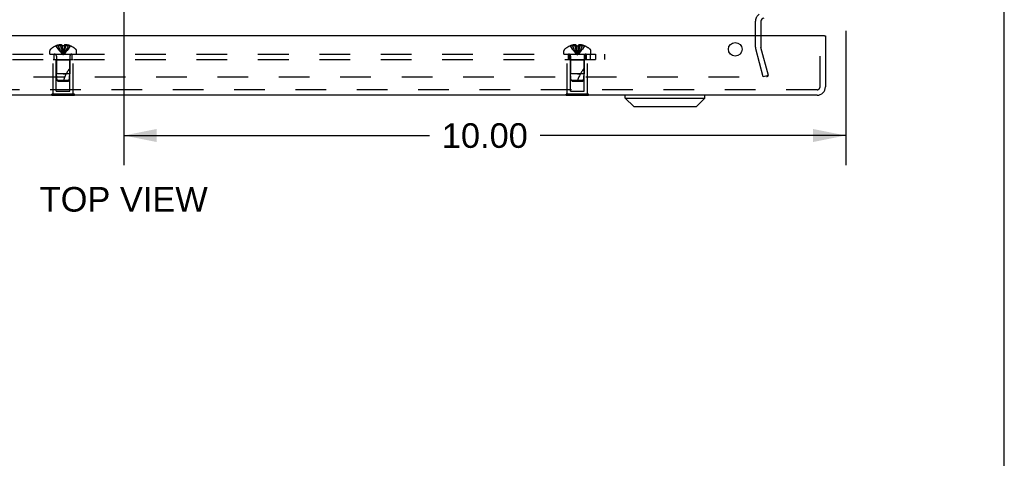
# Model space of a CAD drawing. Header units: inches. Extents: x 0 to 77.3, y 0 to 50.
# Tile 44 of 56: x 63.6 to 77.3, y 33.5 to 39.6. Entities that reach past the tile are written whole.
import ezdxf

# ---------------------------------------------------------------- set-up
doc = ezdxf.new("R2010")
doc.units = ezdxf.units.IN
doc.header["$LTSCALE"] = 4.25
doc.header["$MEASUREMENT"] = 0
doc.linetypes.add('HIDDEN', pattern=[0.2, 0.1, -0.1])
doc.layers.get('0').update_dxf_attribs({"linetype": 'CONTINUOUS'})
for name, color, linetype in [('DEFAULT_2', 8, 'HIDDEN'), ('DIMENSIONS', 7, 'CONTINUOUS'), ('REAR_DOOR', 7, 'CONTINUOUS'), ('SUBPANEL', 7, 'CONTINUOUS')]:
    doc.layers.add(name, color=color, linetype=linetype)
doc.styles.get("Standard").update_dxf_attribs({"font": 'arial.ttf'})
doc.dimstyles.new('DIMSTYLE_1', dxfattribs={"dimtxt": 0.340909, "dimasz": 0.454545, "dimexe": 0.09, "dimexo": 0.07, "dimgap": 0.0375, "dimtad": 0, "dimtih": 1, "dimtoh": 1, "dimzin": 4, "dimdsep": 46, "dimtxsty": 'Standard', "dimblk": '_FILLED', "dimblk1": '_FILLED', "dimblk2": '_FILLED', "dimcen": 0.09, "dimadec": 3, "dimazin": 1, "dimtfac": 1, "dimtdec": 3, "dimtofl": 0, "dimtmove": 0, "dimatfit": 3, "dimldrblk": '_FILLED', "dimfxl": 0, "dimtolj": 1, "dimtzin": 4, "dimarcsym": 0})

# ---------------------------------------------------------------- blocks, each defined once
blk = doc.blocks.new('_FILLED')
at = {"color": 0, "linetype": 'ByBlock'}
blk.add_solid([(0, 0), (-1, 0.2), (-1, -0.2)], dxfattribs=at)
blk = doc.blocks.new('*D12')
at = {"layer": 'DIMENSIONS', "color": 2, "linetype": 'Continuous'}
for p, q in [((65.075, 42.047), (65.075, 37.58)), ((75.075, 39.44), (75.075, 37.58)), ((65.075, 37.989), (69.309, 37.989)), ((75.075, 37.989), (70.841, 37.989))]:
    blk.add_line(p, q, dxfattribs=at)
at = {"layer": 'DIMENSIONS', "color": 2, "linetype": 'Continuous', "xscale": 0.4545454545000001, "yscale": 0.4545454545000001, "zscale": 0.4545454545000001, "rotation": 180}
blk.add_blockref('_FILLED', (65.075, 37.989), dxfattribs=at)
at = {"layer": 'DIMENSIONS', "color": 2, "linetype": 'Continuous', "xscale": 0.4545454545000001, "yscale": 0.4545454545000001, "zscale": 0.4545454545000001}
blk.add_blockref('_FILLED', (75.075, 37.989), dxfattribs=at)
at = {"layer": 'DIMENSIONS', "color": 2, "linetype": 'Continuous', "insert": (70.075, 38.159), "char_height": 0.3409, "width": 1.19128, "attachment_point": 2, "line_spacing_factor": 0.9}
blk.add_mtext('10.00', dxfattribs=at)

msp = doc.modelspace()

# ---------------------------------------------------------------- linework, layer by layer
at = {"color": 7, "linetype": 'Continuous'}
msp.add_line((77.272727, 0), (77.272727, 50), dxfattribs=at)
at = {"color": 3, "linetype": 'Continuous'}
msp.add_line((73.899909, 39.573287), (73.899909, 39.372287), dxfattribs=at)
msp.add_arc((73.941909, 39.573287), 0.042, 90, 180, dxfattribs=at)
at = {"layer": 'DEFAULT_2', "color": 8, "linetype": 'HIDDEN'}
for p, q in [((73.824909, 39.214651), (73.824909, 39.573287)), ((73.899909, 39.372287), (73.899909, 39.214651)), ((73.931776, 38.802652), (73.828316, 39.188769)), ((74.00422, 38.822063), (73.900761, 39.20818)), ((56.172611, 38.802652), (73.977207, 38.802652)), ((74.00422, 38.822063), (73.931776, 38.802652))]:
    msp.add_line(p, q, dxfattribs=at)
for points in [[(73.997207, 38.821972), (73.9972, 38.821488), (73.997073, 38.819737), (73.99678, 38.818004), (73.996327, 38.816303), (73.995715, 38.81465), (73.994951, 38.813056), (73.994039, 38.811537), (73.992989, 38.810103), (73.991808, 38.808769), (73.990506, 38.807542), (73.989095, 38.806436), (73.987586, 38.805457), (73.98599, 38.804615), (73.984322, 38.803916), (73.982595, 38.803367), (73.980824, 38.802971), (73.979031, 38.802733), (73.977207, 38.802652)], [(73.996596, 38.826709), (73.996962, 38.824982), (73.997164, 38.823244), (73.997207, 38.821972)]]:
    msp.add_lwpolyline(points, dxfattribs=at)
for centre, radius, start, end in [((73.941909, 39.573287), 0.117, 123.0998249, 180), ((73.924909, 39.214651), 0.1, 180, 195), ((73.924909, 39.214651), 0.025, 180, 195)]:
    msp.add_arc(centre, radius, start, end, dxfattribs=at)
at = {"layer": 'REAR_DOOR', "color": 3, "linetype": 'Continuous'}
for p, q in [((74.779409, 39.372287), (55.184409, 39.372287)), ((74.794409, 39.372287), (74.794409, 38.664287)), ((74.677409, 38.547287), (55.286409, 38.547287))]:
    msp.add_line(p, q, dxfattribs=at)
at = {"layer": 'REAR_DOOR', "color": 8, "linetype": 'HIDDEN'}
for p, q in [((74.719409, 38.664287), (74.719409, 39.372287)), ((64.045409, 39.118287), (64.045409, 39.164837)), ((64.132408, 39.231643), (64.132642, 39.231245)), ((64.133624, 39.231644), (64.132642, 39.231245)), ((64.216409, 39.231644), (64.133624, 39.231644)), ((64.163409, 39.231644), (64.163409, 39.241692)), ((64.197009, 39.231644), (64.197009, 39.246593)), ((64.216409, 39.231644), (64.216409, 39.241692)), ((64.216409, 39.231644), (64.218579, 39.209171)), ((64.216409, 39.231644), (64.216445, 39.231245)), ((64.218546, 39.209494), (64.22089, 39.187686)), ((64.220861, 39.187937), (64.223378, 39.166791)), ((64.223356, 39.166974), (64.226044, 39.146485)), ((64.247409, 39.231644), (64.245239, 39.209171)), ((64.247372, 39.231245), (64.247409, 39.231644)), ((64.247409, 39.241692), (64.247409, 39.231644)), ((64.330194, 39.231644), (64.247409, 39.231644)), ((64.266808, 39.231644), (64.266808, 39.246593)), ((64.300409, 39.231644), (64.300409, 39.241692)), ((64.331175, 39.231245), (64.330194, 39.231644)), ((64.33141, 39.231643), (64.331175, 39.231245)), ((64.418409, 39.118287), (64.418409, 39.164837)), ((71.170409, 39.118287), (71.170409, 39.164837)), ((71.257408, 39.231643), (71.257642, 39.231245)), ((71.258624, 39.231644), (71.257642, 39.231245)), ((71.341409, 39.231644), (71.258624, 39.231644)), ((71.288409, 39.231644), (71.288409, 39.241692)), ((71.322009, 39.231644), (71.322009, 39.246593)), ((71.341409, 39.231644), (71.341409, 39.241692)), ((71.341409, 39.231644), (71.343579, 39.209171)), ((71.341409, 39.231644), (71.341445, 39.231245)), ((71.344008, 39.231367), (71.341445, 39.231245)), ((71.343546, 39.209494), (71.34589, 39.187686)), ((71.345861, 39.187937), (71.348378, 39.166791)), ((71.348356, 39.166974), (71.351044, 39.146485)), ((71.372372, 39.231245), (71.36981, 39.231367)), ((71.372409, 39.231644), (71.370239, 39.209171)), ((71.372372, 39.231245), (71.372409, 39.231644)), ((71.372409, 39.241692), (71.372409, 39.231644)), ((71.455194, 39.231644), (71.372409, 39.231644)), ((71.391808, 39.231644), (71.391808, 39.246593)), ((71.425409, 39.231644), (71.425409, 39.241692)), ((71.456175, 39.231245), (71.455194, 39.231644)), ((71.45641, 39.231643), (71.456175, 39.231245)), ((71.543409, 39.118287), (71.543409, 39.164837)), ((64.045409, 39.118287), (64.418409, 39.118287)), ((64.091909, 39.043287), (64.371909, 39.043287)), ((64.091909, 38.564287), (64.091909, 39.043287)), ((64.136909, 39.033287), (64.126909, 39.043287)), ((64.326909, 39.033287), (64.136909, 39.033287)), ((64.136909, 38.605787), (64.136909, 39.033287)), ((64.137909, 39.090087), (64.137909, 38.843287)), ((64.325909, 39.090087), (64.325909, 38.84329)), ((64.326909, 39.033287), (64.336909, 39.043287)), ((64.326909, 38.605787), (64.326909, 39.033287)), ((64.371909, 38.564287), (64.371909, 39.043287)), ((71.170409, 39.118287), (71.543409, 39.118287)), ((71.216909, 39.043287), (71.496909, 39.043287)), ((71.216909, 38.564287), (71.216909, 39.043287)), ((71.261909, 39.033287), (71.251909, 39.043287)), ((71.451909, 39.033287), (71.261909, 39.033287)), ((71.261909, 38.605787), (71.261909, 39.033287)), ((71.262909, 39.090087), (71.262909, 38.843287)), ((71.450909, 39.090087), (71.450909, 38.84329)), ((71.451909, 39.033287), (71.461909, 39.043287)), ((71.451909, 38.605787), (71.451909, 39.033287)), ((71.496909, 38.564287), (71.496909, 39.043287)), ((64.231909, 38.843287), (64.137909, 38.843287)), ((64.146914, 38.753238), (64.137909, 38.843287)), ((64.316904, 38.753238), (64.146914, 38.753238)), ((64.157909, 38.743287), (64.146914, 38.753238)), ((64.325909, 38.84329), (64.231909, 38.843287)), ((64.231909, 38.843287), (64.273913, 38.84329)), ((64.305908, 38.743287), (64.316904, 38.753238)), ((64.316904, 38.753238), (64.325909, 38.84329)), ((71.356909, 38.843287), (71.262909, 38.843287)), ((71.271914, 38.753238), (71.262909, 38.843287)), ((71.441904, 38.753238), (71.271914, 38.753238)), ((71.282909, 38.743287), (71.271914, 38.753238)), ((71.356909, 38.843287), (71.398913, 38.84329)), ((71.450909, 38.84329), (71.356909, 38.843287)), ((71.430909, 38.743287), (71.441904, 38.753238)), ((71.441904, 38.753238), (71.450909, 38.84329)), ((74.677409, 38.622287), (55.286409, 38.622287)), ((64.157909, 38.743287), (64.305909, 38.743287)), ((71.282909, 38.743287), (71.430909, 38.743287)), ((64.387909, 38.564287), (64.075909, 38.564287)), ((64.075909, 38.547287), (64.075909, 38.564287)), ((64.136909, 38.605787), (64.326909, 38.605787)), ((64.231909, 38.547287), (64.231909, 38.564287)), ((64.387909, 38.547287), (64.387909, 38.564287)), ((71.512909, 38.564287), (71.200909, 38.564287)), ((71.200909, 38.547287), (71.200909, 38.564287)), ((71.261909, 38.605787), (71.451909, 38.605787)), ((71.356909, 38.547287), (71.356909, 38.564287)), ((71.512909, 38.547287), (71.512909, 38.564287))]:
    msp.add_line(p, q, dxfattribs=at)
at = {"layer": 'REAR_DOOR', "color": 7, "linetype": 'Continuous'}
for p, q in [((74.779409, 39.372287), (74.794409, 39.372287)), ((64.075909, 38.543287), (64.075909, 38.547287)), ((64.387909, 38.543287), (64.075909, 38.543287)), ((64.231909, 38.543287), (64.231909, 38.547287)), ((64.387909, 38.543287), (64.387909, 38.547287)), ((71.200909, 38.543287), (71.200909, 38.547287)), ((71.512909, 38.543287), (71.200909, 38.543287)), ((71.356909, 38.543287), (71.356909, 38.547287)), ((71.512909, 38.543287), (71.512909, 38.547287)), ((72.021429, 38.507917), (72.021429, 38.547287)), ((72.021429, 38.507917), (73.123791, 38.507917)), ((72.139539, 38.389807), (72.021429, 38.507917)), ((73.00568, 38.389807), (73.123791, 38.507917)), ((73.123791, 38.507917), (73.123791, 38.547287)), ((72.139544, 38.389807), (73.005675, 38.389807))]:
    msp.add_line(p, q, dxfattribs=at)
at = {"layer": 'REAR_DOOR', "color": 8, "linetype": 'HIDDEN'}
for points in [[(64.132642, 39.231245), (64.146339, 39.209171), (64.161175, 39.187686), (64.17715, 39.166791), (64.194263, 39.146485), (64.212517, 39.12677), (64.231909, 39.107644)], [(64.197009, 39.246593), (64.192821, 39.246308), (64.188626, 39.245929), (64.184423, 39.245458), (64.180216, 39.244893), (64.176008, 39.244234), (64.171802, 39.243481), (64.167602, 39.242633), (64.163409, 39.241692)], [(64.163409, 39.231644), (64.172853, 39.209494), (64.183087, 39.187937), (64.194109, 39.166974), (64.20592, 39.146604), (64.21852, 39.126827), (64.231909, 39.107644)], [(64.216409, 39.241692), (64.213833, 39.242687), (64.211308, 39.243564), (64.208835, 39.244321), (64.206408, 39.244967), (64.204025, 39.245512), (64.201671, 39.24596), (64.199331, 39.246322), (64.197009, 39.246593)], [(64.197009, 39.231644), (64.201821, 39.209494), (64.207035, 39.187937), (64.212651, 39.166974), (64.218668, 39.146604), (64.225087, 39.126827), (64.231909, 39.107644)], [(64.231909, 39.231644), (64.229314, 39.231632), (64.226729, 39.231599), (64.224149, 39.231543), (64.221575, 39.231466), (64.219008, 39.231367), (64.216445, 39.231245)], [(64.247372, 39.231245), (64.24481, 39.231367), (64.242244, 39.231466), (64.239671, 39.231543), (64.237091, 39.231599), (64.234504, 39.231632), (64.231909, 39.231644)], [(64.266808, 39.231644), (64.261996, 39.209494), (64.256783, 39.187937), (64.251167, 39.166974), (64.24515, 39.146604), (64.23873, 39.126827), (64.231909, 39.107644)], [(64.300409, 39.231644), (64.290964, 39.209494), (64.280731, 39.187937), (64.269709, 39.166974), (64.257898, 39.146604), (64.245298, 39.126827), (64.231909, 39.107644)], [(64.331175, 39.231245), (64.317479, 39.209171), (64.302643, 39.187686), (64.286668, 39.166791), (64.269554, 39.146485), (64.251301, 39.12677), (64.231909, 39.107644)], [(64.245272, 39.209494), (64.242928, 39.187686), (64.240439, 39.166791), (64.237773, 39.146485), (64.23493, 39.12677), (64.231909, 39.107644)], [(64.242956, 39.187937), (64.240462, 39.166974), (64.23779, 39.146604), (64.234938, 39.126827), (64.231909, 39.107644)], [(64.266808, 39.246593), (64.264487, 39.246322), (64.262146, 39.24596), (64.259793, 39.245512), (64.257409, 39.244967), (64.254982, 39.244321), (64.25251, 39.243564), (64.249984, 39.242687), (64.247409, 39.241692)], [(64.300409, 39.241692), (64.296215, 39.242633), (64.292016, 39.243481), (64.28781, 39.244234), (64.283601, 39.244893), (64.279395, 39.245458), (64.275192, 39.245929), (64.270997, 39.246308), (64.266808, 39.246593)], [(71.257642, 39.231245), (71.271339, 39.209171), (71.286175, 39.187686), (71.30215, 39.166791), (71.319263, 39.146485), (71.337517, 39.12677), (71.356909, 39.107644)], [(71.322009, 39.246593), (71.317821, 39.246308), (71.313626, 39.245929), (71.309423, 39.245458), (71.305216, 39.244893), (71.301008, 39.244234), (71.296802, 39.243481), (71.292602, 39.242633), (71.288409, 39.241692)], [(71.288409, 39.231644), (71.297853, 39.209494), (71.308087, 39.187937), (71.319109, 39.166974), (71.33092, 39.146604), (71.34352, 39.126827), (71.356909, 39.107644)], [(71.341409, 39.241692), (71.338833, 39.242687), (71.336308, 39.243564), (71.333835, 39.244321), (71.331408, 39.244967), (71.329025, 39.245512), (71.326671, 39.24596), (71.324331, 39.246322), (71.322009, 39.246593)], [(71.322009, 39.231644), (71.326821, 39.209494), (71.332035, 39.187937), (71.337651, 39.166974), (71.343668, 39.146604), (71.350087, 39.126827), (71.356909, 39.107644)], [(71.341445, 39.231245), (71.344007, 39.231367), (71.346573, 39.231466), (71.349147, 39.231543), (71.351727, 39.231599), (71.354313, 39.231632), (71.356909, 39.231644)], [(71.351729, 39.231599), (71.349149, 39.231543), (71.346575, 39.231466)], [(71.356909, 39.231644), (71.359504, 39.231632), (71.362089, 39.231599), (71.364669, 39.231543), (71.367243, 39.231466), (71.369809, 39.231367), (71.372372, 39.231245)], [(71.391808, 39.231644), (71.386996, 39.209494), (71.381783, 39.187937), (71.376167, 39.166974), (71.37015, 39.146604), (71.36373, 39.126827), (71.356909, 39.107644)], [(71.425409, 39.231644), (71.415964, 39.209494), (71.405731, 39.187937), (71.394709, 39.166974), (71.382898, 39.146604), (71.370298, 39.126827), (71.356909, 39.107644)], [(71.456175, 39.231245), (71.442479, 39.209171), (71.427643, 39.187686), (71.411668, 39.166791), (71.394554, 39.146485), (71.376301, 39.12677), (71.356909, 39.107644)], [(71.370272, 39.209494), (71.367928, 39.187686), (71.365439, 39.166791), (71.362773, 39.146485), (71.35993, 39.12677), (71.356909, 39.107644)], [(71.367956, 39.187937), (71.365462, 39.166974), (71.36279, 39.146604), (71.359938, 39.126827), (71.356909, 39.107644)], [(71.367244, 39.231466), (71.364671, 39.231543), (71.362091, 39.231599)], [(71.391808, 39.246593), (71.389487, 39.246322), (71.387146, 39.24596), (71.384793, 39.245512), (71.382409, 39.244967), (71.379982, 39.244321), (71.37751, 39.243564), (71.374984, 39.242687), (71.372409, 39.241692)], [(71.425409, 39.241692), (71.421215, 39.242633), (71.417016, 39.243481), (71.41281, 39.244234), (71.408601, 39.244893), (71.404395, 39.245458), (71.400192, 39.245929), (71.395997, 39.246308), (71.391808, 39.246593)], [(64.226028, 39.146604), (64.228879, 39.126827), (64.231909, 39.107644)], [(64.226044, 39.146485), (64.228888, 39.12677), (64.231909, 39.107644)], [(71.351028, 39.146604), (71.353879, 39.126827), (71.356909, 39.107644)], [(71.351044, 39.146485), (71.353888, 39.12677), (71.356909, 39.107644)]]:
    msp.add_lwpolyline(points, dxfattribs=at)
at = {"layer": 'REAR_DOOR', "color": 3, "linetype": 'Continuous'}
msp.add_circle((73.544409, 39.184287), 0.094, dxfattribs=at)
at = {"layer": 'REAR_DOOR', "color": 8, "linetype": 'HIDDEN'}
for centre, radius, start, end in [((64.065409, 39.164837), 0.02, 133.5137951, 180), ((64.231909, 38.989467), 0.26182, 112.3612856, 133.5137951), ((64.231909, 38.989467), 0.261361, 105.1941118, 112.089377), ((64.231909, 38.989467), 0.261361, 67.910623, 74.8058882), ((64.231909, 38.989467), 0.26182, 46.4862049, 67.6387144), ((64.398409, 39.164837), 0.02, 0, 46.4862049), ((71.190409, 39.164837), 0.02, 133.5137951, 180), ((71.356909, 38.989467), 0.26182, 112.3612856, 133.5137951), ((71.356909, 38.989467), 0.261361, 105.1941118, 112.089377), ((71.356909, 38.989467), 0.261361, 67.910623, 74.8058882), ((71.356909, 38.989467), 0.26182, 46.4862049, 67.6387144), ((71.523409, 39.164837), 0.02, 0, 46.4862049), ((64.109709, 39.090087), 0.0282, 0, 90), ((64.354109, 39.090087), 0.0282, 90, 180), ((71.234709, 39.090087), 0.0282, 0, 90), ((71.479109, 39.090087), 0.0282, 90, 180), ((64.777152, 38.573094), 0.571188, 142.1862365, 162.6646356), ((71.902152, 38.573094), 0.571188, 142.1862365, 162.6646356), ((74.677409, 38.664287), 0.042, 270, 360)]:
    msp.add_arc(centre, radius, start, end, dxfattribs=at)
at = {"layer": 'REAR_DOOR', "color": 3, "linetype": 'Continuous'}
msp.add_arc((74.677409, 38.664287), 0.117, 270, 360, dxfattribs=at)
at = {"layer": 'SUBPANEL', "color": 8, "linetype": 'HIDDEN'}
for p, q in [((56.731909, 39.118287), (71.731909, 39.118287)), ((56.731909, 39.043287), (71.731909, 39.043287)), ((64.106909, 39.043287), (64.106909, 39.118287)), ((64.356909, 39.043287), (64.356909, 39.118287)), ((71.231909, 39.043287), (71.231909, 39.118287)), ((71.247909, 39.043287), (71.247909, 39.118287)), ((71.465909, 39.043287), (71.465909, 39.118287)), ((71.481909, 39.043287), (71.481909, 39.118287)), ((71.537909, 39.043287), (71.537909, 39.118287)), ((71.606909, 39.118287), (71.606909, 39.043287)), ((71.731909, 39.118287), (71.731909, 39.043287))]:
    msp.add_line(p, q, dxfattribs=at)

# ---------------------------------------------------------------- texts
at = {"layer": 'DIMENSIONS', "color": 2, "linetype": 'Continuous', "insert": (65.071533, 37.275186), "char_height": 0.3409091, "width": 2.32299763, "attachment_point": 2, "line_spacing_factor": 0.9}
msp.add_mtext('TOP VIEW', dxfattribs=at)

# ---------------------------------------------------------------- dimensions: what is measured, and where the dimension line sits
at = {"layer": 'DIMENSIONS', "color": 2, "linetype": 'Continuous'}
dim = msp.add_linear_dim(base=(65.074909, 37.988675), p1=(75.074909, 39.510105), p2=(65.074909, 42.117105), angle=180, dimstyle='DIMSTYLE_1', dxfattribs=at)
dim.commit()
dim.dimension.update_dxf_attribs({"geometry": '*D12', "text_midpoint": (70.089394, 37.986775), "dimtype": 160})

doc.saveas('drawing.dxf')
